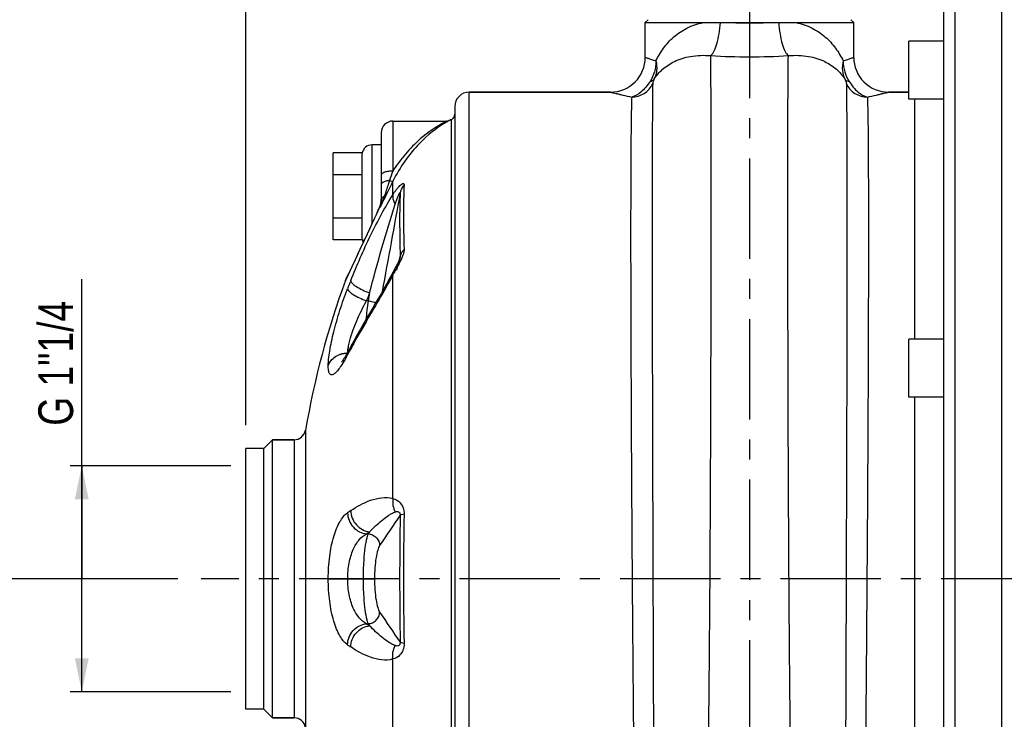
# Model space of a CAD drawing. Header units: millimetres. Extents: x 0 to 841, y 0 to 594.
# Tile 4 of 15: x 102 to 273, y 339 to 460. Entities that reach past the tile are written whole.
import ezdxf

# ---------------------------------------------------------------- set-up
doc = ezdxf.new("R2010")
doc.units = ezdxf.units.MM
doc.header["$LTSCALE"] = 46.2
doc.linetypes.add('CENTER', pattern=[0.6, 0.375, -0.075, 0.075, -0.075])
doc.layers.get('0').update_dxf_attribs({"linetype": 'CONTINUOUS'})
for name, color, linetype in [('ASSI', 7, 'CONTINUOUS'), ('GEOM', 7, 'CONTINUOUS'), ('QUOTE', 7, 'CONTINUOUS')]:
    doc.layers.add(name, color=color, linetype=linetype)
doc.styles.get("Standard").update_dxf_attribs({"font": 'txt', "width": 0.8})
doc.dimstyles.new('DIMSTYLE_1', dxfattribs={"dimtxt": 6, "dimasz": 5.8, "dimexe": 1, "dimexo": 2, "dimgap": 0.75, "dimtad": 1, "dimdec": 3, "dimtxsty": 'Standard', "dimblk": '_FILLED', "dimblk1": '_FILLED', "dimblk2": '_FILLED', "dimcen": 0.09, "dimadec": 3, "dimazin": 2, "dimtp": 0.3, "dimtm": 0.3, "dimtfac": 1, "dimtdec": 3, "dimtofl": 0, "dimtmove": 0, "dimatfit": 3, "dimldrblk": '_FILLED', "dimfxl": 0, "dimtolj": 1, "dimarcsym": 0})
doc.dimstyles.new('DIMSTYLE_3', dxfattribs={"dimtxt": 6, "dimasz": 5.8, "dimexe": 1, "dimexo": 2, "dimgap": 0.75, "dimtad": 1, "dimdec": 3, "dimtxsty": 'Standard', "dimblk": '_FILLED', "dimblk1": '_FILLED', "dimblk2": '_FILLED', "dimcen": 0.09, "dimadec": 3, "dimazin": 2, "dimtp": 0.5, "dimtm": 0.5, "dimtfac": 1, "dimtdec": 3, "dimtofl": 0, "dimtmove": 0, "dimatfit": 3, "dimldrblk": '_FILLED', "dimfxl": 0, "dimtolj": 1, "dimarcsym": 0})

# ---------------------------------------------------------------- blocks, each defined once
blk = doc.blocks.new('_FILLED')
at = {"color": 0, "linetype": 'ByBlock'}
blk.add_solid([(0, 0), (-1, 0.207), (-1, -0.207)], dxfattribs=at)
blk = doc.blocks.new('*D13')
at = {"layer": 'QUOTE', "color": 2, "linetype": 'Continuous'}
for p, q in [((141.5, 390.09), (141.5, 528.15)), ((495.5, 425.8), (495.5, 528.15)), ((141.5, 526.15), (318.5, 526.15)), ((495.5, 526.15), (318.5, 526.15))]:
    blk.add_line(p, q, dxfattribs=at)
at = {"layer": 'QUOTE', "color": 2, "linetype": 'Continuous', "xscale": 5.8, "yscale": 5.8, "zscale": 5.8, "rotation": 180}
blk.add_blockref('_FILLED', (141.5, 526.15), dxfattribs=at)
at = {"layer": 'QUOTE', "color": 2, "linetype": 'Continuous', "xscale": 5.8, "yscale": 5.8, "zscale": 5.8}
blk.add_blockref('_FILLED', (495.5, 526.15), dxfattribs=at)
at = {"layer": 'QUOTE', "color": 2, "linetype": 'Continuous', "insert": (318.5, 533.65), "char_height": 6, "width": 20.4, "attachment_point": 2, "line_spacing_factor": 0.9}
blk.add_mtext('354', dxfattribs=at)
blk = doc.blocks.new('*D14')
at = {"layer": 'QUOTE', "color": 2, "linetype": 'Continuous'}
for p, q in [((129.79, 363.59), (92.09, 363.59)), ((94.09, 363.59), (94.09, 310.59)), ((94.09, 257.59), (94.09, 310.59)), ((279.5, 257.59), (92.09, 257.59))]:
    blk.add_line(p, q, dxfattribs=at)
at = {"layer": 'QUOTE', "color": 2, "linetype": 'Continuous', "xscale": 5.8, "yscale": 5.8, "zscale": 5.8}
for p, rotation in [((94.09, 363.59), 90), ((94.09, 257.59), 270)]:
    blk.add_blockref('_FILLED', p, dxfattribs=dict(at, rotation=rotation))
at = {"layer": 'QUOTE', "color": 2, "linetype": 'Continuous', "insert": (86.59, 310.59), "char_height": 6, "width": 16.2, "attachment_point": 2, "rotation": 90, "line_spacing_factor": 0.9}
blk.add_mtext('106', dxfattribs=at)
blk = doc.blocks.new('*D15')
at = {"layer": 'QUOTE', "color": 2, "linetype": 'Continuous'}
for p, q in [((207, 486.59), (92.09, 486.59)), ((94.09, 486.59), (94.09, 425.09)), ((94.09, 363.59), (94.09, 425.09)), ((129.79, 363.59), (92.09, 363.59))]:
    blk.add_line(p, q, dxfattribs=at)
at = {"layer": 'QUOTE', "color": 2, "linetype": 'Continuous', "xscale": 5.8, "yscale": 5.8, "zscale": 5.8}
for p, rotation in [((94.09, 486.59), 90), ((94.09, 363.59), 270)]:
    blk.add_blockref('_FILLED', p, dxfattribs=dict(at, rotation=rotation))
at = {"layer": 'QUOTE', "color": 2, "linetype": 'Continuous', "insert": (86.59, 425.09), "char_height": 6, "width": 16.2, "attachment_point": 2, "rotation": 90, "line_spacing_factor": 0.9}
blk.add_mtext('123', dxfattribs=at)
blk = doc.blocks.new('*D16')
at = {"layer": 'QUOTE', "color": 2, "linetype": 'Continuous'}
for p, q in [((207, 486.59), (75.66, 486.59)), ((77.66, 486.59), (77.66, 372.09)), ((77.66, 257.59), (77.66, 372.09)), ((279.5, 257.59), (75.66, 257.59))]:
    blk.add_line(p, q, dxfattribs=at)
at = {"layer": 'QUOTE', "color": 2, "linetype": 'Continuous', "xscale": 5.8, "yscale": 5.8, "zscale": 5.8}
for p, rotation in [((77.66, 486.59), 90), ((77.66, 257.59), 270)]:
    blk.add_blockref('_FILLED', p, dxfattribs=dict(at, rotation=rotation))
at = {"layer": 'QUOTE', "color": 2, "linetype": 'Continuous', "insert": (70.16, 372.09), "char_height": 6, "width": 19.8, "attachment_point": 2, "rotation": 90, "line_spacing_factor": 0.9}
blk.add_mtext('229', dxfattribs=at)
blk = doc.blocks.new('*D17')
at = {"layer": 'QUOTE', "color": 2, "linetype": 'Continuous'}
for p, q in [((113.18, 363.59), (113.18, 415.31)), ((111.68, 383.09), (111.18, 383.09)), ((138.95, 383.09), (111.68, 383.09)), ((113.18, 383.09), (113.18, 363.59)), ((113.18, 344.09), (113.18, 363.59)), ((111.68, 344.09), (111.18, 344.09)), ((138.95, 344.09), (111.68, 344.09))]:
    blk.add_line(p, q, dxfattribs=at)
at = {"layer": 'QUOTE', "color": 2, "linetype": 'Continuous', "xscale": 5.8, "yscale": 5.8, "zscale": 5.8}
for p, rotation in [((113.18, 383.09), 90), ((113.18, 344.09), 270)]:
    blk.add_blockref('_FILLED', p, dxfattribs=dict(at, rotation=rotation))
at = {"layer": 'QUOTE', "color": 2, "linetype": 'Continuous', "insert": (105.68, 390.01), "char_height": 6, "width": 37.95, "attachment_point": 1, "rotation": 90, "line_spacing_factor": 0.9}
blk.add_mtext('G 1"1/4', dxfattribs=at)

msp = doc.modelspace()

# ---------------------------------------------------------------- linework, layer by layer
at = {"layer": 'ASSI', "color": 2, "linetype": 'CENTER'}
for p, q in [((228.5042, 491.5915), (228.5042, 271.6278)), ((500.6651, 363.5915), (133.7929, 363.5915))]:
    msp.add_line(p, q, dxfattribs=at)
at = {"layer": 'ASSI', "color": 7, "linetype": 'Continuous'}
for p, q in [((272.0042, 467.5915), (272.0042, 259.5915)), ((210.5042, 453.5915), (210.5042, 459.591)), ((246.5042, 453.5915), (246.5042, 459.591)), ((256.0042, 446.3601), (256.0042, 456.3601)), ((262.0042, 456.3601), (256.0042, 456.3601)), ((180.1042, 447.5915), (204.5042, 447.5915)), ((252.5042, 447.5915), (256.0042, 447.5915)), ((262.0042, 446.3601), (256.0042, 446.3601)), ((166.9042, 442.5915), (176.2135, 442.5915)), ((176.6247, 442.6799), (176.9971, 442.8435)), ((262.0042, 404.9464), (256.0042, 404.9464)), ((256.0042, 394.9476), (256.0042, 404.9453)), ((262.0042, 394.9464), (256.0042, 394.9464)), ((141.5042, 341.0915), (141.5042, 386.0915)), ((144.6042, 386.0915), (141.5042, 386.0915)), ((146.1042, 387.5915), (149.8444, 387.5915)), ((144.6042, 341.0915), (141.5042, 341.0915)), ((146.1042, 339.5915), (149.8444, 339.5915))]:
    msp.add_line(p, q, dxfattribs=at)
msp.add_arc((299.6042, 363.5915), 150, 159.936832, 170.150973, dxfattribs=at)
at = {"layer": 'GEOM', "color": 9, "linetype": 'Continuous'}
for p, q in [((264.0042, 259.5915), (264.0042, 467.5915)), ((180.1042, 279.5915), (180.1042, 447.5915)), ((166.9042, 442.5915), (166.9042, 433.9641)), ((176.2135, 442.5915), (176.1943, 442.5819)), ((176.9971, 442.8435), (176.9971, 284.3395)), ((163.3042, 424.8748), (163.3042, 438.4915)), ((166.9195, 429.9037), (166.9196, 432.2269)), ((164.7029, 427.9461), (164.7029, 427.7036)), ((164.7606, 427.8223), (164.7029, 427.7036)), ((162.8573, 423.9107), (162.9757, 424.1599)), ((162.8746, 423.9657), (162.8573, 423.9107)), ((161.9196, 421.9327), (162.0383, 422.184)), ((162.0383, 422.184), (162.0759, 422.2634)), ((167.5795, 416.8858), (168.0284, 418.6881)), ((168.0284, 418.6881), (168.1009, 418.9792)), ((168.1009, 418.9792), (168.1622, 419.2254)), ((158.7069, 415.0499), (158.855, 415.3709)), ((158.855, 415.3709), (159.0403, 415.7718)), ((159.0403, 415.7718), (159.2987, 416.3301)), ((166.9199, 377.4317), (166.9198, 416.064)), ((162.6453, 411.5735), (162.3601, 411.5739)), ((162.8926, 412.9311), (162.6453, 411.5735)), ((151.8149, 389.2494), (151.8149, 337.9336)), ((149.8444, 387.5915), (149.8444, 339.5915)), ((162.6453, 371.3431), (162.3601, 371.3432)), ((162.8926, 371.7069), (162.6453, 371.3431)), ((155.7484, 363.5759), (161.7607, 363.5735)), ((163.7303, 363.6108), (155.7485, 363.6071)), ((159.1051, 363.5735), (159.1051, 363.6095)), ((161.7607, 363.6095), (161.7607, 363.5735)), ((161.7607, 363.5735), (163.7303, 363.5722)), ((163.7303, 363.6108), (163.7303, 363.5722)), ((162.3601, 355.8398), (162.6453, 355.8399)), ((162.6453, 355.8399), (162.8926, 355.4761)), ((166.9198, 311.1189), (166.9198, 349.7513))]:
    msp.add_line(p, q, dxfattribs=at)
at = {"layer": 'GEOM', "color": 7, "linetype": 'Continuous'}
for p, q in [((262.0042, 465.5915), (262.0042, 261.5915)), ((211.0044, 460.0912), (210.5042, 459.591)), ((210.5042, 459.591), (220.4861, 459.591)), ((225.8201, 459.5915), (231.1719, 459.591)), ((236.53, 459.5915), (246.5042, 459.591)), ((246.0039, 460.0912), (246.5042, 459.591)), ((204.5042, 447.5915), (180.1042, 447.5915)), ((256.0042, 447.5915), (252.5042, 447.5915)), ((257.0044, 446.3601), (257.0042, 404.9464)), ((177.6042, 445.0915), (177.6042, 282.0915)), ((164.9042, 440.5915), (164.9042, 428.9134)), ((156.6042, 422.086), (156.6042, 437.0971)), ((161.6042, 437.0971), (156.6042, 437.0971)), ((161.6042, 422.086), (161.6042, 437.0971)), ((164.9042, 438.4915), (163.3042, 438.4915)), ((161.6042, 433.3443), (156.6042, 433.3443)), ((164.8623, 428.5734), (164.8245, 428.379)), ((164.8885, 428.7745), (164.8623, 428.5734)), ((164.252, 426.9368), (164.0095, 426.3995)), ((164.4737, 427.4373), (164.252, 426.9368)), ((164.5749, 427.6698), (164.4737, 427.4373)), ((164.6612, 427.871), (164.5749, 427.6698)), ((164.7192, 428.0185), (164.6612, 427.871)), ((164.7763, 428.1935), (164.7192, 428.0185)), ((164.8245, 428.379), (164.7763, 428.1935)), ((161.6042, 425.8387), (156.6042, 425.8387)), ((163.7511, 425.8353), (163.343, 424.9575)), ((164.0095, 426.3995), (163.7511, 425.8353)), ((161.6042, 422.086), (156.6042, 422.086)), ((161.4438, 420.942), (160.1391, 418.1559)), ((168.1273, 418.9731), (168.1271, 418.9725)), ((160.1476, 418.1742), (158.7695, 415.2015)), ((167.3854, 417.3539), (166.9185, 416.4697)), ((167.496, 417.5663), (167.3854, 417.3539)), ((167.6021, 417.7731), (167.496, 417.5663)), ((158.7691, 415.2007), (158.7069, 415.0499)), ((166.7224, 416.1008), (166.2793, 415.288)), ((166.9189, 416.4704), (166.7224, 416.1008)), ((159.3252, 403.0952), (159.2644, 402.9802)), ((159.2641, 402.9796), (159.2644, 402.9802)), ((257.0042, 394.9464), (257.0042, 332.2366)), ((144.6042, 386.0915), (141.5042, 386.0915)), ((144.6042, 341.0915), (144.6042, 386.0915)), ((144.6044, 386.0913), (146.1044, 387.5913)), ((146.1042, 339.5915), (146.1042, 387.5915)), ((149.8444, 387.5915), (146.1042, 387.5915)), ((144.6042, 341.0915), (141.5042, 341.0915)), ((144.6044, 341.0917), (146.1044, 339.5917)), ((149.8444, 339.5915), (146.1042, 339.5915))]:
    msp.add_line(p, q, dxfattribs=at)
for points in [[(176.624, 442.6797), (176.6058, 442.6717), (176.5833, 442.6624), (176.5597, 442.6534), (176.535, 442.6446), (176.5097, 442.6364), (176.4938, 442.6316)], [(164.9042, 429.0971), (164.9022, 428.9808), (164.8885, 428.7745)], [(163.343, 424.9575), (162.9231, 424.0677), (161.4303, 420.9133)], [(167.9285, 418.4514), (167.8875, 418.3604), (167.8442, 418.2668), (167.799, 418.1713), (167.7519, 418.0738), (167.7033, 417.9749), (167.6534, 417.8747), (167.6021, 417.7731)], [(168.0342, 418.7022), (168.0023, 418.6232), (167.9669, 418.5394), (167.9285, 418.4514)], [(168.1038, 418.8935), (168.0854, 418.8391), (168.0621, 418.775), (168.0342, 418.7022)], [(168.1271, 418.9725), (168.1251, 418.9647), (168.1171, 418.9364), (168.1038, 418.8935)], [(166.2793, 415.288), (165.8193, 414.4665), (165.3459, 413.6364), (164.8617, 412.7987)], [(164.8617, 412.7987), (163.8718, 411.1037), (163.3691, 410.2456), (162.3473, 408.4942)], [(162.3473, 408.4942), (161.8304, 407.5997), (161.3005, 406.6736), (160.7558, 405.7096), (160.2012, 404.7128), (159.8184, 404.014)], [(158.4629, 401.5869), (158.3361, 401.3942), (158.2234, 401.2317), (158.1287, 401.1024), (158.0523, 401.0043), (158.0119, 400.9552)], [(159.2641, 402.9796), (159.0921, 402.6589), (158.9198, 402.3486), (158.7564, 402.0653), (158.6031, 401.8102), (158.4629, 401.5869)]]:
    msp.add_lwpolyline(points, dxfattribs=at)
at = {"layer": 'GEOM', "color": 9, "linetype": 'Continuous'}
for centre, radius, start, end in [((228.5125, 518.4353), 58.9054, 267.380342, 269.991935), ((228.4964, 518.2138), 58.6838, 270.007542, 272.613119), ((228.5222, 565.9262), 112.2424, 266.565738, 269.990779), ((228.4859, 565.6261), 111.9423, 270.009359, 273.444323), ((186.5368, 424.6944), 20.5361, 119.975838, 120.633908), ((209.6305, 417.8152), 45.6764, 159.295817, 161.459534), ((859.5901, 89.9749), 772.6117, 153.7057902, 154.0695586), ((148.9574, 434.8817), 17.3046, 335.941558, 342.433695), ((161.4842, 429.0937), 3.4199, 350.124792, 355.234304), ((161.1304, 428.9245), 3.7742, 351.8598, 355.902831), ((161.4732, 429.0945), 3.4309, 355.234943, 356.965349), ((161.2724, 428.9145), 3.6318, 355.89995, 359.982401), ((161.4613, 429.0952), 3.4429, 356.964806, 357.492155), ((161.4368, 429.0961), 3.4674, 357.494967, 0.041699), ((165.4933, 428.913), 0.5891, 171.04853, 179.962869), ((110.6734, 451.0421), 58.759, 336.079285, 336.771545), ((165.0437, 427.708), 0.4158, 145.068537, 156.91406), ((129.2911, 443.0089), 38.4822, 336.829966, 336.956857), ((161.833, 429.0118), 3.0614, 339.627484, 343.24022), ((161.0554, 428.9347), 3.8497, 341.345711, 343.529392), ((150.2581, 434.306), 15.8823, 335.456222, 335.925168), ((161.0507, 428.9365), 3.8547, 343.523375, 351.851199), ((161.665, 429.0591), 3.2358, 343.295957, 350.180014), ((882.5459, 81.484), 796.9992, 154.5549711, 154.6860385), ((-9.9681, 506.1606), 191.3992, 334.632193, 334.791988), ((907.3187, 69.8232), 824.3792, 154.7150194, 155.1449132), ((291.3896, 362.547), 141.8337, 158.279211, 158.882391), ((241.5997, 375.1828), 85.1373, 151.121256, 151.302823), ((337.6338, 387.6675), 176.614, 172.22073, 173.295531), ((291.5468, 361.6791), 138.4871, 158.279157, 158.882337), ((167.2826, 402.1847), 8.1981, 170.540411, 172.416169), ((238.4421, 360.3763), 89.7301, 151.445643, 151.855441), ((288.4442, 333.1442), 146.6669, 150.872032, 151.438188), ((132.312, 416.3679), 30.2644, 331.079195, 332.191434), ((238.0846, 360.5676), 89.3246, 151.855505, 152.184358), ((185.1762, 337.3716), 45.783, 123.921905, 124.748306), ((870.6895, 363.5915), 702.6128, 179.1064416, 180.8935584), ((772.3289, 363.5915), 603.5907, 178.9414455, 181.0585545), ((187.8389, 334.6133), 44.7019, 123.921824, 124.748226), ((187.839, 392.5698), 44.702, 235.251774, 236.078176), ((185.1762, 389.8114), 45.783, 235.251694, 236.078096)]:
    msp.add_arc(centre, radius, start, end, dxfattribs=at)
at = {"layer": 'GEOM', "color": 7, "linetype": 'Continuous'}
for centre, radius, start, end in [((204.5042, 453.5915), 6, 269.999531, 0.000214), ((252.5041, 453.5915), 6, 179.999814, 270.000414), ((180.1042, 445.0915), 2.5, 90, 180), ((166.9042, 440.5915), 2, 90, 180), ((176.2131, 443.5914), 1, 270.023606, 294.30176), ((185.0531, 423.9927), 20.5, 113.139723, 114.276675), ((176.6042, 443.763), 1, 293.139723, 360), ((163.3042, 436.7915), 1.7, 90, 172.5), ((163.3042, 422.3915), 1.7, 187.5, 205.882621), ((299.6042, 363.5915), 150, 159.936832, 170.150973), ((239.7532, 360.514), 91.0046, 151.445394, 152.101765), ((149.8444, 389.5915), 2, 270, 350.150973), ((149.8444, 337.5915), 2, 9.849027, 90)]:
    msp.add_arc(centre, radius, start, end, dxfattribs=at)
at = {"layer": 'GEOM', "color": 9, "linetype": 'Continuous'}
for points, knots in [([(212.3357, 452.9712), (212.7047, 453.7433), (213.589, 455.2424), (215.3811, 457.2145), (217.6959, 458.788), (219.5212, 459.4061), (220.4861, 459.591)], [0, 0, 0, 0, 0.235965, 0.47673359, 0.7290846, 1, 1, 1, 1]), ([(221.7986, 453.8854), (221.908, 453.9642), (222.1209, 454.1952), (222.5185, 454.8597), (222.9281, 456.0257), (223.2852, 457.6971), (223.4228, 458.9367), (223.4663, 459.5916)], [0, 0, 0, 0, 0.06683936, 0.15316893, 0.3830407, 0.6745956, 1, 1, 1, 1]), ([(233.55, 459.5916), (233.5933, 458.9369), (233.7309, 457.6976), (234.088, 456.0267), (234.4978, 454.8609), (234.8957, 454.1963), (235.1086, 453.9652), (235.2181, 453.8863)], [0, 0, 0, 0, 0.32534574, 0.61686437, 0.84675099, 0.93311261, 1, 1, 1, 1]), ([(236.53, 459.5915), (237.4942, 459.4062), (239.3168, 458.7841), (241.6299, 457.2122), (243.4202, 455.2409), (244.3039, 453.7428), (244.6727, 452.9713)], [0, 0, 0, 0, 0.2709518, 0.52327056, 0.76403144, 1, 1, 1, 1]), ([(210.5042, 453.5915), (210.5057, 453.5894), (210.5178, 453.5889), (210.5376, 453.5781), (210.5754, 453.5668), (210.6525, 453.5383), (210.7865, 453.4921), (210.9891, 453.4209), (211.2485, 453.3317), (211.7028, 453.1775), (212.0717, 453.0561), (212.3357, 452.9712)], [0, 0, 0, 0, 0.00405282, 0.01614346, 0.03624099, 0.0643145, 0.14426367, 0.25559178, 0.39765429, 0.56976003, 1, 1, 1, 1]), ([(212.3357, 452.9712), (212.3343, 452.3471), (212.159, 451.1043), (211.6459, 449.9575), (211.3157, 449.4409)], [0, 0, 0, 0, 0.50447443, 1, 1, 1, 1]), ([(212.0628, 449.873), (212.4555, 450.4841), (213.4773, 451.6699), (215.6146, 453.0497), (218.4704, 453.9245), (220.6365, 453.9942), (221.7985, 453.8859)], [0, 0, 0, 0, 0.1974365, 0.41915346, 0.68276256, 1, 1, 1, 1]), ([(212.3357, 452.9713), (212.4605, 452.4416), (212.5615, 451.3744), (212.2868, 450.3293), (212.0628, 449.873)], [0, 0, 0, 0, 0.51708657, 1, 1, 1, 1]), ([(219.1771, 275.9915), (219.2235, 275.9916), (219.3219, 276.1432), (219.4, 276.4164), (219.5062, 276.8981), (219.604, 277.5491), (219.7075, 278.3903), (219.8552, 279.8711), (220.0304, 282.1696), (220.224, 285.4472), (220.4107, 289.3972), (220.5881, 293.9863), (220.7547, 299.1764), (220.9094, 304.9243), (221.0514, 311.1821), (221.1802, 317.8975), (221.3382, 327.6014), (221.4987, 340.4284), (221.6417, 356.3525), (221.7445, 372.5981), (221.8144, 388.6237), (221.8581, 403.895), (221.8818, 417.9031), (221.8885, 430.1809), (221.882, 440.3194), (221.8566, 447.9805), (221.8283, 452.2243), (221.7985, 453.8854)], [0, 0, 0, 0, 0.00078116, 0.00246681, 0.00516408, 0.00888882, 0.01364086, 0.01941385, 0.03397963, 0.05247394, 0.07474688, 0.10061533, 0.12986532, 0.16225415, 0.19751253, 0.23534696, 0.27544219, 0.36106164, 0.4515197, 0.54380243, 0.63483439, 0.72158154, 0.80115256, 0.87089536, 0.92848543, 0.97200348, 1, 1, 1, 1]), ([(237.8312, 275.9915), (237.7849, 275.9916), (237.6865, 276.1432), (237.6084, 276.4164), (237.5021, 276.8981), (237.4043, 277.5491), (237.3008, 278.3903), (237.1532, 279.8712), (236.9779, 282.1697), (236.7843, 285.4474), (236.5976, 289.3975), (236.4202, 293.9867), (236.2537, 299.1769), (236.0989, 304.9249), (235.957, 311.1828), (235.8281, 317.8984), (235.6701, 327.6025), (235.5096, 340.4296), (235.3667, 356.3539), (235.2639, 372.5997), (235.194, 388.6254), (235.1502, 403.8968), (235.1266, 417.9049), (235.1196, 430.1826), (235.1268, 440.3208), (235.1507, 447.9816), (235.1815, 452.2251), (235.2112, 453.886)], [0, 0, 0, 0, 0.00078117, 0.00246685, 0.00516417, 0.00888897, 0.0136411, 0.0194142, 0.03398025, 0.0524749, 0.07474824, 0.10061715, 0.12986764, 0.162257, 0.19751595, 0.23535095, 0.27544676, 0.36106733, 0.45152636, 0.54380982, 0.63484218, 0.72158929, 0.80115981, 0.87090157, 0.92849007, 0.97200601, 1, 1, 1, 1]), ([(235.2112, 453.8859), (236.3732, 453.9939), (238.5391, 453.9243), (241.3945, 453.0493), (243.5313, 451.6696), (244.5529, 450.484), (244.9455, 449.873)], [0, 0, 0, 0, 0.31727965, 0.58086774, 0.80256963, 1, 1, 1, 1]), ([(244.6727, 452.9713), (244.5479, 452.4416), (244.4468, 451.3744), (244.7216, 450.3293), (244.9455, 449.873)], [0, 0, 0, 0, 0.51708321, 1, 1, 1, 1]), ([(244.6726, 452.9713), (244.674, 452.3471), (244.8494, 451.1043), (245.3625, 449.9575), (245.6927, 449.4409)], [0, 0, 0, 0, 0.50447555, 1, 1, 1, 1]), ([(244.6727, 452.9713), (244.9367, 453.0562), (245.3055, 453.1775), (245.7598, 453.3317), (246.0192, 453.4209), (246.2218, 453.4921), (246.3558, 453.5383), (246.4329, 453.5668), (246.4708, 453.5781), (246.4906, 453.5889), (246.5027, 453.5894), (246.5042, 453.5915)], [0, 0, 0, 0, 0.43022133, 0.6023058, 0.74437297, 0.8557147, 0.93566859, 0.96374589, 0.98384788, 0.99594307, 1, 1, 1, 1]), ([(211.3157, 449.4409), (210.8775, 448.7556), (209.9761, 447.6556), (208.7293, 446.8844), (208.1507, 446.7487)], [0, 0, 0, 0, 0.57784777, 1, 1, 1, 1]), ([(208.1507, 446.7485), (208.8976, 446.7479), (210.4197, 447.1769), (211.4644, 448.367), (211.7796, 449.0399)], [0, 0, 0, 0, 0.50127293, 1, 1, 1, 1]), ([(211.3157, 449.4409), (211.3984, 449.4581), (211.6782, 449.5327), (211.9475, 449.7012), (212.0628, 449.873)], [0, 0, 0, 0, 0.28985851, 1, 1, 1, 1]), ([(211.7796, 449.0399), (211.752, 447.8218), (211.7267, 444.4319), (211.6945, 437.9944), (211.6822, 428.958), (211.6838, 417.6413), (211.7033, 404.443), (211.7376, 389.8283), (211.7833, 374.3122), (211.8356, 358.4413), (211.8889, 342.7749), (211.9308, 330.0985), (211.9603, 320.4724), (211.9794, 313.7902), (211.9955, 307.5532), (212.0082, 301.8164), (212.0176, 296.6304), (212.0236, 292.0409), (212.0257, 288.6081), (212.0255, 286.19), (212.0246, 284.6322), (212.023, 283.2502), (212.0206, 282.0469), (212.0174, 281.025), (212.0142, 280.2878), (212.0112, 279.7906), (212.0091, 279.487), (212.0065, 279.2317), (212.005, 279.0192), (212.0003, 278.8644), (212.0028, 278.732), (211.992, 278.693), (211.9984, 278.634), (211.993, 278.6386)], [0, 0, 0, 0, 0.021451, 0.05967856, 0.11333765, 0.18053889, 0.25891353, 0.34569896, 0.43783737, 0.53208179, 0.62511241, 0.71365285, 0.75525557, 0.79458505, 0.83129495, 0.86506034, 0.89558401, 0.92259713, 0.94585998, 0.95602038, 0.96516834, 0.97328487, 0.98035204, 0.98635301, 0.99127564, 0.99332919, 0.99510911, 0.99661413, 0.99784363, 0.99879723, 0.99947458, 0.99987539, 1, 1, 1, 1]), ([(212.0628, 449.873), (211.9708, 449.6879), (211.8576, 449.4164), (211.7816, 449.1275), (211.7796, 449.0399)], [0, 0, 0, 0, 0.70226071, 1, 1, 1, 1]), ([(244.9455, 449.873), (245.0376, 449.6879), (245.1507, 449.4164), (245.2268, 449.1275), (245.2288, 449.0399)], [0, 0, 0, 0, 0.7022619, 1, 1, 1, 1]), ([(244.9455, 449.873), (244.9815, 449.8194), (245.1768, 449.5975), (245.4699, 449.4873), (245.6927, 449.4409)], [0, 0, 0, 0, 0.2212727, 1, 1, 1, 1]), ([(245.2288, 449.0399), (245.2564, 447.8218), (245.2816, 444.4319), (245.3138, 437.9944), (245.3261, 428.958), (245.3246, 417.6412), (245.305, 404.4429), (245.2707, 389.8281), (245.225, 374.312), (245.1728, 358.4411), (245.1195, 342.7747), (245.0775, 330.0983), (245.048, 320.4721), (245.029, 313.79), (245.0129, 307.553), (245.0001, 301.8162), (244.9907, 296.6302), (244.9848, 292.0407), (244.9827, 288.6079), (244.9828, 286.1898), (244.9837, 284.6321), (244.9854, 283.25), (244.9878, 282.0467), (244.9909, 281.0249), (244.9941, 280.2877), (244.9971, 279.7906), (244.9992, 279.487), (245.0018, 279.2316), (245.0034, 279.0192), (245.008, 278.8643), (245.0055, 278.7319), (245.0164, 278.693), (245.01, 278.634), (245.0154, 278.6386)], [0, 0, 0, 0, 0.02145105, 0.05967874, 0.11333797, 0.18053937, 0.25891423, 0.34569989, 0.43783847, 0.53208306, 0.62511379, 0.71365432, 0.75525698, 0.79458649, 0.83129635, 0.8650616, 0.89558528, 0.92259824, 0.94586094, 0.95602136, 0.96516933, 0.97328561, 0.98035271, 0.98635368, 0.99127606, 0.99332953, 0.99510947, 0.99661459, 0.99784405, 0.99879753, 0.99947472, 0.99987541, 1, 1, 1, 1]), ([(245.2287, 449.0399), (245.5439, 448.367), (246.5886, 447.1769), (248.1108, 446.7479), (248.8577, 446.7485)], [0, 0, 0, 0, 0.49872706, 1, 1, 1, 1]), ([(245.6927, 449.4409), (246.1309, 448.7556), (247.0323, 447.6556), (248.279, 446.8844), (248.8576, 446.7487)], [0, 0, 0, 0, 0.57784951, 1, 1, 1, 1]), ([(204.5042, 447.5915), (204.5247, 447.5921), (204.5684, 447.5722), (204.6482, 447.5571), (204.8058, 447.5155), (205.0756, 447.4513), (205.484, 447.3517), (206.0032, 447.2288), (206.9033, 447.0202), (207.6314, 446.8594), (208.1507, 446.7487)], [0, 0, 0, 0, 0.01645056, 0.03691935, 0.06550244, 0.1467577, 0.25938041, 0.40235899, 0.57444423, 1, 1, 1, 1]), ([(248.8577, 446.7487), (249.3769, 446.8594), (250.105, 447.0202), (251.0051, 447.2288), (251.5243, 447.3517), (251.9327, 447.4513), (252.2025, 447.5155), (252.36, 447.5571), (252.4399, 447.5722), (252.4836, 447.5921), (252.5042, 447.5915)], [0, 0, 0, 0, 0.42553757, 0.59760858, 0.74058238, 0.85321464, 0.93447993, 0.96306475, 0.98353828, 1, 1, 1, 1]), ([(208.1507, 446.7487), (208.129, 446.2569), (208.0963, 445.0336), (208.0386, 441.6586), (207.9951, 435.7701), (207.9696, 426.86), (207.9772, 410.8995), (208.0474, 392.8178), (208.1615, 373.2487), (208.2721, 357.7106), (208.3993, 342.3786), (208.5177, 329.9756), (208.6179, 320.5583), (208.6928, 314.0213), (208.7685, 307.9197), (208.8441, 302.3069), (208.9195, 297.2322), (208.9939, 292.7403), (209.057, 289.3797), (209.1073, 287.0117), (209.1429, 285.4855), (209.1777, 284.1308), (209.2118, 282.9506), (209.245, 281.9476), (209.2772, 281.124), (209.3048, 280.5502), (209.3273, 280.1831), (209.3425, 279.9748), (209.3573, 279.8162), (209.371, 279.6944), (209.3844, 279.6355), (209.3943, 279.5915), (209.4034, 279.5915)], [0, 0, 0, 0, 0.00883399, 0.02195786, 0.06057505, 0.11450276, 0.18185248, 0.34698639, 0.43898318, 0.53302867, 0.625827, 0.71412607, 0.75561224, 0.79483137, 0.83143987, 0.86511546, 0.89556265, 0.92251503, 0.94573464, 0.95588026, 0.96501846, 0.97313049, 0.98019817, 0.98620509, 0.99113955, 0.99499074, 0.99650707, 0.99774981, 0.9987188, 0.99941423, 0.99983755, 1, 1, 1, 1]), ([(248.8577, 446.7487), (248.8794, 446.2569), (248.9121, 445.0336), (248.9697, 441.6585), (249.0132, 435.7701), (249.0387, 426.8599), (249.0311, 410.8993), (248.9609, 392.8175), (248.8468, 373.2482), (248.7363, 357.71), (248.609, 342.378), (248.4906, 329.9749), (248.3904, 320.5576), (248.3155, 314.0207), (248.2399, 307.919), (248.1642, 302.3063), (248.0889, 297.2317), (248.0144, 292.7398), (247.9514, 289.3792), (247.901, 287.0112), (247.8655, 285.485), (247.8306, 284.1304), (247.7965, 282.9503), (247.7633, 281.9473), (247.7311, 281.1238), (247.7035, 280.5501), (247.681, 280.1829), (247.6659, 279.9747), (247.651, 279.8162), (247.6373, 279.6943), (247.6239, 279.6355), (247.614, 279.5915), (247.605, 279.5915)], [0, 0, 0, 0, 0.00883402, 0.02195796, 0.06057543, 0.11450353, 0.18185374, 0.34698883, 0.43898617, 0.53303212, 0.6258308, 0.71413008, 0.75561619, 0.7948353, 0.83144374, 0.86511905, 0.89556608, 0.92251818, 0.94573735, 0.9558829, 0.9650209, 0.97313255, 0.98020007, 0.98620677, 0.99114077, 0.99499173, 0.99650801, 0.99775058, 0.99871932, 0.9994145, 0.99983762, 1, 1, 1, 1]), ([(175.898, 442.4279), (174.3767, 441.6235), (170.9355, 439.2381), (168.1958, 436.0224), (166.9042, 433.9641)], [0, 0, 0, 0, 0.41457373, 1, 1, 1, 1]), ([(176.0726, 442.3645), (174.422, 441.387), (170.7941, 438.474), (168.1039, 434.6315), (166.9196, 432.2269)], [0, 0, 0, 0, 0.41714237, 1, 1, 1, 1]), ([(176.1943, 442.5819), (176.1804, 442.5748), (176.0813, 442.5241), (175.9826, 442.4726), (175.898, 442.4279)], [0, 0, 0, 0, 0.1402007, 1, 1, 1, 1]), ([(176.6246, 442.6799), (176.6162, 442.6758), (176.5006, 442.6091), (176.3835, 442.5454), (176.2762, 442.4835)], [0, 0, 0, 0, 0.07053515, 1, 1, 1, 1]), ([(166.9042, 433.9642), (166.6485, 433.9642), (166.1706, 433.9335), (165.6124, 433.8213), (165.2528, 433.6772), (165.0298, 433.5488), (164.9042, 433.3912), (164.9042, 433.2915)], [0, 0, 0, 0, 0.34578928, 0.64557627, 0.76667374, 0.86518293, 1, 1, 1, 1]), ([(166.3247, 432.3391), (166.1326, 432.3181), (165.7754, 432.2548), (165.2786, 432.1021), (164.9042, 431.8427), (164.9042, 431.6483)], [0, 0, 0, 0, 0.35217928, 0.64569306, 1, 1, 1, 1]), ([(166.3247, 432.3391), (166.2516, 432.1172), (165.9584, 431.2249), (165.6681, 430.3316), (165.4551, 429.659)], [0, 0, 0, 0, 0.2487788, 1, 1, 1, 1]), ([(166.3247, 432.3391), (166.4513, 432.2902), (166.6245, 432.2306), (166.8243, 432.2026), (166.8994, 432.2108), (166.9196, 432.2269)], [0, 0, 0, 0, 0.66118115, 0.87428432, 1, 1, 1, 1]), ([(166.9195, 429.9037), (167.015, 430.0567), (167.2084, 430.3513), (167.5115, 430.7646), (167.8152, 431.1307), (168.1092, 431.4357), (168.3473, 431.6381), (168.5233, 431.7485), (168.6308, 431.7949), (168.7241, 431.8119), (168.8374, 431.7642), (168.8439, 431.6595), (168.8411, 431.5993)], [0, 0, 0, 0, 0.1847856, 0.36079544, 0.52470411, 0.67160863, 0.79428779, 0.84369219, 0.88363933, 0.91406166, 0.9382708, 1, 1, 1, 1]), ([(167.3136, 428.2539), (167.3844, 428.4694), (167.4938, 428.7888), (167.6484, 429.2065), (167.7472, 429.4585), (167.8278, 429.6533), (167.8878, 429.7925), (167.9477, 429.9241), (168.0062, 430.0449), (168.0549, 430.135), (168.0916, 430.1961), (168.1164, 430.2271), (168.1338, 430.2509), (168.1615, 430.2527), (168.1639, 430.217), (168.1636, 430.1972), (168.1622, 430.1826)], [0, 0, 0, 0, 0.30226568, 0.44975568, 0.59332972, 0.66297572, 0.73057439, 0.79524942, 0.85566334, 0.90925517, 0.93189188, 0.95016247, 0.96280378, 0.96963746, 0.98045751, 1, 1, 1, 1]), ([(168.8411, 431.5993), (168.7551, 431.497), (168.4409, 431.0735), (168.2356, 430.5688), (168.1622, 430.1826)], [0, 0, 0, 0, 0.25375245, 1, 1, 1, 1]), ([(168.8411, 431.5993), (168.7627, 429.9511), (168.7061, 426.2322), (168.7791, 422.515), (168.8411, 420.4484)], [0, 0, 0, 0, 0.44386118, 1, 1, 1, 1]), ([(159.6264, 415.0374), (160.6796, 417.6811), (162.3721, 421.5595), (164.8874, 426.4803), (166.2202, 428.8084), (166.9195, 429.9037)], [0, 0, 0, 0, 0.51501162, 0.76483679, 1, 1, 1, 1]), ([(165.4551, 429.659), (165.3813, 429.617), (165.1422, 429.461), (164.9429, 429.2058), (164.9113, 429.0047)], [0, 0, 0, 0, 0.29426691, 1, 1, 1, 1]), ([(166.9195, 429.9038), (166.8881, 429.7834), (166.8278, 429.2036), (167.0723, 428.6344), (167.3136, 428.2539)], [0, 0, 0, 0, 0.2165378, 1, 1, 1, 1]), ([(168.1622, 430.1826), (168.0967, 428.5698), (168.0505, 424.9161), (168.1108, 421.2635), (168.1622, 419.2254)], [0, 0, 0, 0, 0.44186108, 1, 1, 1, 1]), ([(162.8926, 412.9311), (163.5655, 415.5287), (164.9632, 420.6585), (166.4914, 425.7523), (167.3136, 428.2539)], [0, 0, 0, 0, 0.50471406, 1, 1, 1, 1]), ([(163.2037, 424.6425), (163.3037, 424.8549), (163.7041, 425.7101), (164.098, 426.5684), (164.3855, 427.217)], [0, 0, 0, 0, 0.24862686, 1, 1, 1, 1]), ([(168.8411, 420.4484), (168.8456, 420.2935), (168.7992, 419.9474), (168.5715, 419.2042), (168.3044, 418.6402), (168.1099, 418.2557)], [0, 0, 0, 0, 0.19971185, 0.44489327, 1, 1, 1, 1]), ([(168.8412, 420.4484), (168.756, 420.3604), (168.45, 420.0041), (168.2372, 419.5642), (168.1622, 419.2254)], [0, 0, 0, 0, 0.26089937, 1, 1, 1, 1]), ([(168.1622, 419.2254), (168.164, 419.2106), (168.1637, 419.1251), (168.1443, 419.0413), (168.1273, 418.9732)], [0, 0, 0, 0, 0.17491865, 1, 1, 1, 1]), ([(167.5514, 417.2073), (167.5092, 417.1306), (167.3422, 416.8282), (167.1743, 416.5263), (167.0497, 416.3005)], [0, 0, 0, 0, 0.25348455, 1, 1, 1, 1]), ([(159.6264, 415.0374), (159.6302, 414.9664), (159.704, 414.8008), (160.0148, 414.4432), (160.6764, 413.9699), (161.6867, 413.4203), (162.4718, 413.0875), (162.8926, 412.9311)], [0, 0, 0, 0, 0.05368756, 0.13078511, 0.35768862, 0.66096415, 1, 1, 1, 1]), ([(166.9198, 416.064), (166.3586, 414.998), (165.2112, 412.968), (162.9712, 409.1499), (161.3456, 406.3671), (160.3256, 404.536)], [0, 0, 0, 0, 0.27214183, 0.52653742, 1, 1, 1, 1]), ([(166.9195, 416.0636), (166.906, 416.1013), (166.8672, 416.2322), (166.8731, 416.3836), (166.9185, 416.4697)], [0, 0, 0, 0, 0.29182823, 1, 1, 1, 1]), ([(155.748, 400.3889), (155.7478, 400.766), (155.8037, 401.607), (156.077, 403.5614), (156.7036, 406.3811), (157.7435, 409.9676), (158.6083, 412.4229), (159.0811, 413.6473)], [0, 0, 0, 0, 0.0824555, 0.18390585, 0.43127901, 0.71303525, 1, 1, 1, 1]), ([(159.0811, 413.6473), (159.0849, 413.5765), (159.159, 413.4115), (159.4713, 413.0568), (160.1357, 412.5899), (161.1499, 412.0505), (161.9378, 411.7257), (162.36, 411.5735)], [0, 0, 0, 0, 0.05361713, 0.1305656, 0.35724659, 0.660578, 1, 1, 1, 1]), ([(159.4665, 404.7458), (159.7767, 405.8945), (160.6453, 408.223), (161.7358, 410.4494), (162.3602, 411.5739)], [0, 0, 0, 0, 0.48054367, 1, 1, 1, 1]), ([(162.6453, 411.5735), (162.7631, 411.5534), (163.2036, 411.4676), (163.6389, 411.3465), (163.9448, 411.224)], [0, 0, 0, 0, 0.26623261, 1, 1, 1, 1]), ([(159.196, 403.5321), (159.2117, 403.6268), (159.2862, 404.0347), (159.3835, 404.4382), (159.4665, 404.7458)], [0, 0, 0, 0, 0.23159294, 1, 1, 1, 1]), ([(159.1067, 402.6867), (159.108, 402.7318), (159.1168, 402.9257), (159.1367, 403.119), (159.1562, 403.2667)], [0, 0, 0, 0, 0.23263687, 1, 1, 1, 1]), ([(159.6264, 403.2666), (159.6277, 403.3331), (159.6468, 403.591), (159.7265, 403.8451), (159.8183, 404.0138)], [0, 0, 0, 0, 0.25739347, 1, 1, 1, 1]), ([(158.802, 401.7321), (158.602, 401.3703), (158.2214, 400.7157), (157.6478, 399.8667), (157.1912, 399.3143), (156.8467, 399.0111), (156.5882, 398.8395), (156.3015, 398.7648), (156.0779, 398.8921), (155.9541, 399.0604), (155.8605, 399.2957), (155.7635, 399.7427), (155.7479, 400.1183), (155.748, 400.3889)], [0, 0, 0, 0, 0.21574053, 0.39497632, 0.53434195, 0.5886591, 0.63309593, 0.69793937, 0.72744027, 0.76190978, 0.80508412, 0.85878531, 1, 1, 1, 1]), ([(155.7484, 400.3824), (155.8541, 400.692), (156.189, 401.2897), (157.2306, 402.226), (158.3174, 402.5399), (159.0317, 402.553)], [0, 0, 0, 0, 0.23648091, 0.48353793, 1, 1, 1, 1]), ([(155.7485, 400.398), (155.8544, 400.7086), (156.1903, 401.3081), (157.2353, 402.2465), (158.3259, 402.5598), (159.042, 402.5712)], [0, 0, 0, 0, 0.23656126, 0.48366053, 1, 1, 1, 1]), ([(159.0811, 402.249), (159.0824, 402.3138), (159.1008, 402.5656), (159.1767, 402.8137), (159.2641, 402.9796)], [0, 0, 0, 0, 0.25691137, 1, 1, 1, 1]), ([(159.6264, 375.3623), (160.6967, 376.0822), (162.4234, 377.0289), (164.9424, 377.6801), (166.2963, 377.6388), (166.9199, 377.4317)], [0, 0, 0, 0, 0.49712752, 0.74674701, 1, 1, 1, 1]), ([(166.9195, 377.4318), (166.8597, 377.0353), (166.8616, 376.2323), (167.1238, 375.4703), (167.3136, 375.1329)], [0, 0, 0, 0, 0.50877078, 1, 1, 1, 1]), ([(166.9199, 377.4317), (167.3733, 377.3297), (168.1066, 376.9114), (168.7379, 375.8787), (168.8487, 375.143), (168.8411, 374.7424)], [0, 0, 0, 0, 0.39202155, 0.66203297, 1, 1, 1, 1]), ([(155.748, 363.5915), (155.7478, 364.89), (155.897, 367.3525), (156.464, 370.2669), (157.1497, 372.2504), (157.8408, 373.6886), (158.5305, 374.6076), (159.0811, 374.9898)], [0, 0, 0, 0, 0.31977324, 0.60576309, 0.72832817, 0.83493452, 1, 1, 1, 1]), ([(159.0811, 374.9898), (159.0876, 374.5465), (159.2731, 373.6479), (159.9971, 372.4884), (161.0641, 371.6498), (161.9292, 371.3847), (162.36, 371.3431)], [0, 0, 0, 0, 0.25001353, 0.50418669, 0.75595797, 1, 1, 1, 1]), ([(159.6264, 375.3623), (159.6328, 374.9188), (159.8177, 374.02), (160.5382, 372.8591), (161.6007, 372.0176), (162.4631, 371.7497), (162.8926, 371.7069)], [0, 0, 0, 0, 0.25031829, 0.50473687, 0.75643931, 1, 1, 1, 1]), ([(162.8926, 371.7069), (163.2296, 372.0555), (163.9154, 372.735), (164.9887, 373.6856), (165.9267, 374.3967), (166.7057, 374.8708), (167.1084, 375.0617), (167.3136, 375.1329)], [0, 0, 0, 0, 0.2584322, 0.51422509, 0.76374161, 0.88426524, 1, 1, 1, 1]), ([(167.3136, 375.1329), (167.3853, 375.1577), (167.5354, 375.196), (167.783, 375.1991), (168.1152, 375.0373), (168.1715, 374.7252), (168.1622, 374.5487)], [0, 0, 0, 0, 0.18031596, 0.36536773, 0.58007982, 1, 1, 1, 1]), ([(168.8411, 374.7424), (168.6955, 374.7196), (168.4659, 374.6743), (168.2337, 374.6017), (168.1622, 374.5487)], [0, 0, 0, 0, 0.62357916, 1, 1, 1, 1]), ([(159.1051, 363.6095), (159.1049, 364.5146), (159.2594, 366.2348), (159.9328, 368.5386), (160.9415, 370.3022), (161.8808, 371.1119), (162.3602, 371.3432)], [0, 0, 0, 0, 0.31054333, 0.58849105, 0.81738005, 1, 1, 1, 1]), ([(162.6453, 371.3431), (162.574, 371.2034), (162.4481, 370.8481), (162.2137, 369.9019), (161.9844, 368.3269), (161.8027, 366.1026), (161.7607, 364.4707), (161.7607, 363.6095)], [0, 0, 0, 0, 0.06019052, 0.14378229, 0.37406777, 0.66953687, 1, 1, 1, 1]), ([(162.6453, 371.343), (162.9015, 371.3314), (163.4159, 371.2075), (164.0629, 370.7573), (164.502, 370.1078), (164.6119, 369.5959), (164.6149, 369.3439)], [0, 0, 0, 0, 0.25075352, 0.50315336, 0.75372591, 1, 1, 1, 1]), ([(164.6149, 369.3439), (164.5464, 369.2434), (164.4213, 368.9839), (164.1885, 368.289), (163.957, 367.1239), (163.7732, 365.4707), (163.7303, 364.2539), (163.7303, 363.6108)], [0, 0, 0, 0, 0.06241468, 0.14669721, 0.37591999, 0.66992527, 1, 1, 1, 1]), ([(159.0811, 352.1932), (158.5305, 352.5754), (157.8408, 353.4945), (157.1497, 354.9326), (156.464, 356.9161), (155.897, 359.8305), (155.7478, 362.293), (155.748, 363.5915)], [0, 0, 0, 0, 0.1650655, 0.27167185, 0.39423695, 0.68022682, 1, 1, 1, 1]), ([(162.3602, 355.8398), (161.8808, 356.0711), (160.9415, 356.8808), (159.9328, 358.6444), (159.2594, 360.9482), (159.1049, 362.6684), (159.1051, 363.5735)], [0, 0, 0, 0, 0.18261999, 0.41150902, 0.68945675, 1, 1, 1, 1]), ([(161.7607, 363.5735), (161.7607, 362.7123), (161.8027, 361.0804), (161.9844, 358.8561), (162.2137, 357.2812), (162.4481, 356.3349), (162.574, 355.9796), (162.6453, 355.8399)], [0, 0, 0, 0, 0.33046356, 0.62592891, 0.85621508, 0.93980878, 1, 1, 1, 1]), ([(163.7303, 363.5722), (163.7303, 362.9291), (163.7732, 361.7123), (163.957, 360.0592), (164.1885, 358.894), (164.4213, 358.1991), (164.5464, 357.9396), (164.6149, 357.8391)], [0, 0, 0, 0, 0.33007526, 0.62407673, 0.85330028, 0.9375846, 1, 1, 1, 1]), ([(162.6453, 355.8399), (162.9015, 355.8516), (163.416, 355.9754), (164.0629, 356.4257), (164.5021, 357.0752), (164.6119, 357.5871), (164.6149, 357.8391)], [0, 0, 0, 0, 0.25075375, 0.50315376, 0.75372622, 1, 1, 1, 1]), ([(159.0811, 352.1932), (159.0876, 352.6365), (159.2731, 353.5351), (159.9971, 354.6946), (161.0641, 355.5332), (161.9292, 355.7983), (162.36, 355.8399)], [0, 0, 0, 0, 0.25001355, 0.50418671, 0.75595799, 1, 1, 1, 1]), ([(159.6264, 351.8207), (159.6328, 352.2642), (159.8177, 353.163), (160.5382, 354.3239), (161.6007, 355.1654), (162.4631, 355.4334), (162.8926, 355.4761)], [0, 0, 0, 0, 0.25031829, 0.50473687, 0.75643931, 1, 1, 1, 1]), ([(167.3136, 352.0501), (167.1084, 352.1213), (166.7057, 352.3122), (165.9267, 352.7863), (164.9887, 353.4974), (163.9154, 354.448), (163.2296, 355.1275), (162.8926, 355.4761)], [0, 0, 0, 0, 0.11573476, 0.2362584, 0.48577492, 0.7415678, 1, 1, 1, 1]), ([(166.9195, 349.7512), (166.8597, 350.1477), (166.8615, 350.9507), (167.1238, 351.7127), (167.3136, 352.0501)], [0, 0, 0, 0, 0.50877054, 1, 1, 1, 1]), ([(168.8411, 352.4406), (168.8487, 352.04), (168.7379, 351.3043), (168.1065, 350.2716), (167.3733, 349.8533), (166.9198, 349.7513)], [0, 0, 0, 0, 0.33797372, 0.60798226, 1, 1, 1, 1]), ([(168.1622, 352.6343), (168.1715, 352.4578), (168.1152, 352.1457), (167.783, 351.9839), (167.5354, 351.987), (167.3853, 352.0253), (167.3136, 352.0501)], [0, 0, 0, 0, 0.41993756, 0.63463979, 0.81968739, 1, 1, 1, 1]), ([(168.8412, 352.4406), (168.6955, 352.4634), (168.4659, 352.5087), (168.2337, 352.5813), (168.1622, 352.6343)], [0, 0, 0, 0, 0.62357327, 1, 1, 1, 1]), ([(166.9198, 349.7513), (166.2962, 349.5442), (164.9424, 349.5029), (162.4234, 350.1541), (160.6967, 351.1009), (159.6264, 351.8207)], [0, 0, 0, 0, 0.25325289, 0.50287241, 1, 1, 1, 1])]:
    msp.add_open_spline(points, degree=3, knots=knots, dxfattribs=at)
at = {"layer": 'GEOM', "color": 7, "linetype": 'Continuous'}
for points, knots in [([(220.4824, 459.5912), (220.9708, 459.5914), (221.9656, 459.5848), (222.9605, 459.5903), (223.467, 459.5915)], [0, 0, 0, 0, 0.49087147, 1, 1, 1, 1]), ([(223.467, 459.5915), (223.6607, 459.5919), (224.4451, 459.5887), (225.2295, 459.5915), (225.8201, 459.5915)], [0, 0, 0, 0, 0.24701361, 1, 1, 1, 1]), ([(231.1883, 459.5912), (231.3871, 459.5912), (232.1741, 459.5904), (232.9611, 459.5928), (233.5492, 459.5915)], [0, 0, 0, 0, 0.25266289, 1, 1, 1, 1]), ([(233.5492, 459.5915), (234.0562, 459.5904), (235.0517, 459.5846), (236.0473, 459.5917), (236.536, 459.5915)], [0, 0, 0, 0, 0.50917142, 1, 1, 1, 1])]:
    msp.add_open_spline(points, degree=3, knots=knots, dxfattribs=at)
at = {"layer": 'GEOM', "color": 9, "linetype": 'Continuous'}
for points in [[(168.1622, 430.1826), (167.1253, 424.4986), (166.0887, 418.8146), (165.0528, 413.1304)], [(168.1099, 418.2557), (167.9312, 417.9023), (167.7423, 417.5542), (167.5514, 417.2073)], [(168.1622, 374.5487), (166.9799, 372.8137), (165.7975, 371.0787), (164.6149, 369.3439)], [(164.6149, 357.8391), (165.7975, 356.1043), (166.9799, 354.3693), (168.1622, 352.6343)]]:
    msp.add_open_spline(points, degree=3, dxfattribs=at)

# ---------------------------------------------------------------- dimensions: what is measured, and where the dimension line sits
at = {"layer": 'QUOTE', "color": 2, "linetype": 'Continuous'}
dim = msp.add_linear_dim(base=(495.5042, 526.1484), p1=(141.5042, 388.0915), p2=(495.5042, 423.7989), dimstyle='DIMSTYLE_3', dxfattribs=at)
dim.commit()
dim.dimension.update_dxf_attribs({"geometry": '*D13', "text_midpoint": (318.1042, 526.1484), "dimtype": 160})
for base, p1, p2, dimstyle, picture, middle in [((77.6567, 257.5915), (209.0042, 486.5915), (281.5042, 257.5915), 'DIMSTYLE_3', '*D16', (77.6567, 371.6915)), ((94.0933, 363.5915), (209.0042, 486.5915), (131.7929, 363.5915), 'DIMSTYLE_3', '*D15', (94.0933, 424.6915)), ((94.0933, 257.5915), (131.7929, 363.5915), (281.5042, 257.5915), 'DIMSTYLE_1', '*D14', (94.0933, 310.1915))]:
    dim = msp.add_linear_dim(base=base, p1=p1, p2=p2, angle=270, dimstyle=dimstyle, dxfattribs=at)
    dim.commit()
    dim.dimension.update_dxf_attribs({"geometry": picture, "text_midpoint": middle, "dimtype": 160})
dim = msp.add_linear_dim(base=(113.184, 383.0915), p1=(140.9542, 344.0915), p2=(140.9542, 383.0915), angle=90, text='<>G 1"1/4', dimstyle='DIMSTYLE_1', dxfattribs=at)
dim.commit()
dim.dimension.update_dxf_attribs({"geometry": '*D17', "text_midpoint": (113.184, 402.2608), "dimtype": 160})

doc.saveas('drawing.dxf')
